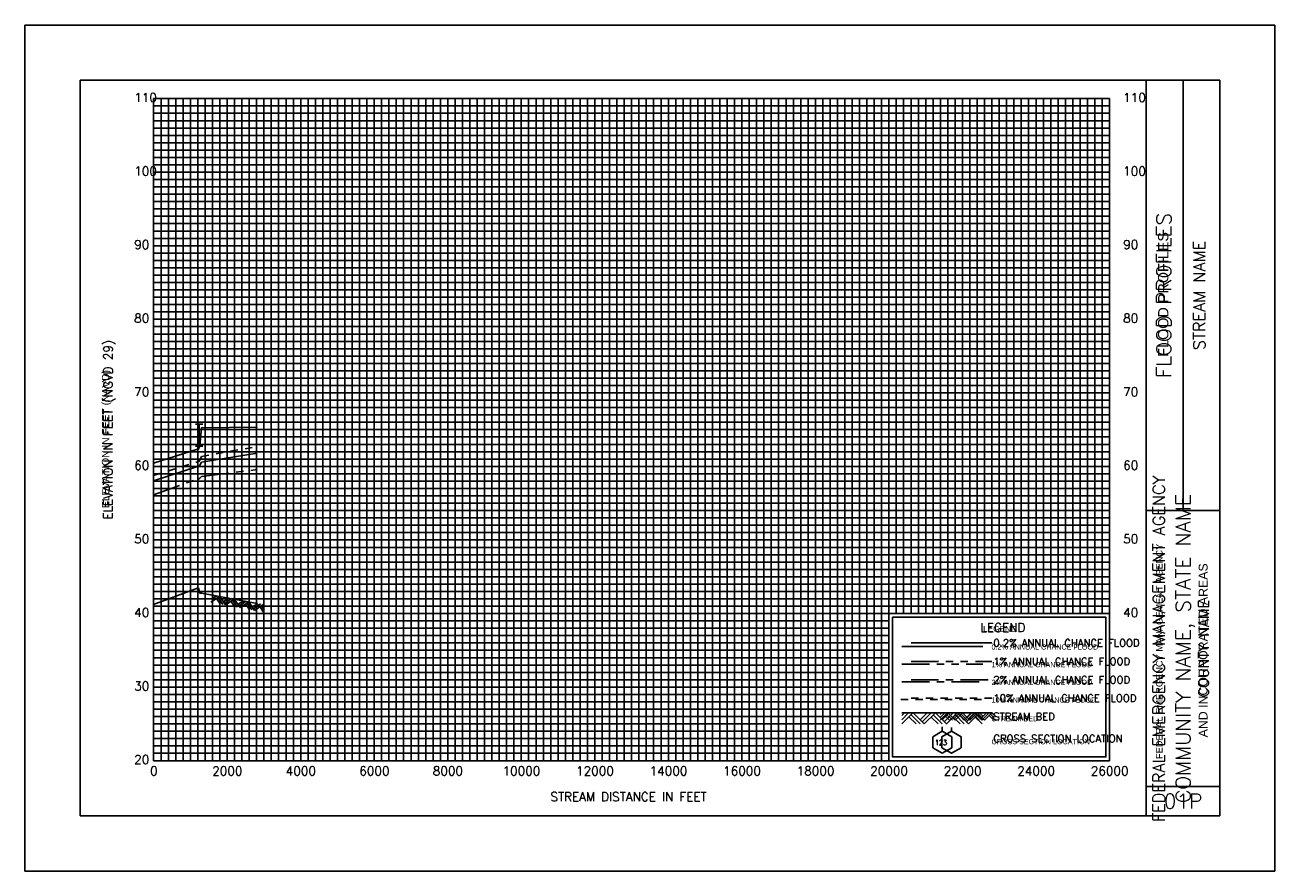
# Model space of a CAD drawing. Header units: inches. Extents: x -55 to 252, y 12 to 170.
# Tile 10 of 12: x 108 to 125, y 111 to 123. Entities that reach past the tile are written whole.
import ezdxf
from ezdxf.enums import TextEntityAlignment as Align

# ---------------------------------------------------------------- set-up
doc = ezdxf.new("R2010")
doc.units = ezdxf.units.IN
doc.header["$LTSCALE"] = 0.3
doc.header["$MEASUREMENT"] = 0
for name, pattern in [('CENTER', [2, 1.25, -0.25, 0.25, -0.25]), ('DOT', [0.25, 0, -0.25]), ('HIDDEN', [0.375, 0.25, -0.125]), ('PHANTOM', [2.5, 1.25, -0.25, 0.25, -0.25, 0.25, -0.25])]:
    doc.linetypes.add(name, pattern=pattern)
doc.layers.get('0').update_dxf_attribs({"color": 3, "plot": 0})
for name, color, linetype in [('1', 5, 'Continuous'), ('2', 50, 'Continuous'), ('3', 9, 'DOT'), ('7', 7, 'Continuous'), ('BRIDGE', 7, 'Continuous'), ('GRIDS', 7, 'Continuous'), ('LEGEND_BOX', 7, 'Continuous'), ('LEGEND_XSEC', 7, 'Continuous'), ('ROCK', 7, 'Continuous'), ('STREAM', 5, 'Continuous'), ('TEXT', 255, 'Continuous'), ('WS10', 4, 'HIDDEN'), ('WS100', 5, 'PHANTOM'), ('WS50', 1, 'CENTER'), ('WS500', 1, 'Continuous'), ('WSOTHER', 7, 'Continuous')]:
    doc.layers.add(name, color=color, linetype=linetype)
doc.styles.add('ARIAL', font='ARIAL.TTF')
doc.styles.get("Standard").update_dxf_attribs({"font": 'romans.shx'})

# ---------------------------------------------------------------- blocks, each defined once
blk = doc.blocks.new('border')
for p, q in [((12.95, 1.95), (10.05, 1.95)), ((10.05, 1.95), (10.05, 0.05)), ((12.95, 0.05), (12.95, 1.95)), ((10.05, 0.05), (12.95, 0.05)), ((10.05, 0.05), (10.05, 0.05))]:
    blk.add_line(p, q)
at = {"layer": '1', "color": 8}
for p, q in [((-1.75, 10), (-1.75, -1.5)), ((15.25, 10), (-1.75, 10)), ((15.25, -1.5), (15.25, 10)), ((-1.75, -1.5), (15.25, -1.5))]:
    blk.add_line(p, q, dxfattribs=at)
at = {"layer": '1'}
for p, q in [((-1, 9.25), (-1, -0.75)), ((14.5, 9.25), (-1, 9.25)), ((13.5, -0.75), (13.5, 9.25)), ((14, 3.4), (14, 9.25)), ((14.5, -0.75), (14.5, 9.25)), ((13.5, 3.4), (14.5, 3.4)), ((13.5, -0.35), (14.5, -0.35)), ((-1, -0.75), (-1, -0.75)), ((-1, -0.75), (14.5, -0.75))]:
    blk.add_line(p, q, dxfattribs=at)
at = {"layer": '2', "color": 50}
for p, q in [((0, 0), (0, 9)), ((0, 9), (13, 9)), ((1, 0), (1, 9)), ((2, 0), (2, 9)), ((3, 0), (3, 9)), ((4, 0), (4, 9)), ((5, 0), (5, 9)), ((6, 0), (6, 9)), ((7, 0), (7, 9)), ((8, 0), (8, 9)), ((9, 0), (9, 9)), ((10, 0), (10, 9)), ((13, 0), (13, 9)), ((0, 7), (13, 7)), ((0, 6), (13, 6)), ((0, 5), (13, 5)), ((0, 4), (13, 4)), ((0, 3), (13, 3)), ((0, 2), (13, 2)), ((0, 1), (10, 1)), ((0, 0), (13, 0))]:
    blk.add_line(p, q, dxfattribs=at)
at = {"layer": '2', "color": 50, "linetype": 'Continuous'}
for p, q in [((11, 2), (11, 9)), ((12, 2), (12, 9)), ((0, 8), (13, 8))]:
    blk.add_line(p, q, dxfattribs=at)
at = {"layer": '3', "color": 8, "linetype": 'Continuous'}
for p, q in [((0, 8.9), (13, 8.9)), ((0.1, 0), (0.1, 9)), ((0.2, 0), (0.2, 9)), ((0.3, 0), (0.3, 9)), ((0.4, 0), (0.4, 9)), ((0.5, 0), (0.5, 9)), ((0.6, 0), (0.6, 9)), ((0.7, 0), (0.7, 9)), ((0.8, 0), (0.8, 9)), ((0.9, 0), (0.9, 9)), ((1.1, 0), (1.1, 9)), ((1.2, 0), (1.2, 9)), ((1.3, 0), (1.3, 9)), ((1.4, 0), (1.4, 9)), ((1.5, 0), (1.5, 9)), ((1.6, 0), (1.6, 9)), ((1.7, 0), (1.7, 9)), ((1.8, 0), (1.8, 9)), ((1.9, 0), (1.9, 9)), ((2.1, 0), (2.1, 9)), ((2.2, 0), (2.2, 9)), ((2.3, 0), (2.3, 9)), ((2.4, 0), (2.4, 9)), ((2.5, 0), (2.5, 9)), ((2.6, 0), (2.6, 9)), ((2.7, 0), (2.7, 9)), ((2.8, 0), (2.8, 9)), ((2.9, 0), (2.9, 9)), ((3.1, 0), (3.1, 9)), ((3.2, 0), (3.2, 9)), ((3.3, 0), (3.3, 9)), ((3.4, 0), (3.4, 9)), ((3.5, 0), (3.5, 9)), ((3.6, 0), (3.6, 9)), ((3.7, 0), (3.7, 9)), ((3.8, 0), (3.8, 9)), ((3.9, 0), (3.9, 9)), ((4.1, 0), (4.1, 9)), ((4.2, 0), (4.2, 9)), ((4.3, 0), (4.3, 9)), ((4.4, 0), (4.4, 9)), ((4.5, 0), (4.5, 9)), ((4.6, 0), (4.6, 9)), ((4.7, 0), (4.7, 9)), ((4.8, 0), (4.8, 9)), ((4.9, 0), (4.9, 9)), ((5.1, 0), (5.1, 9)), ((5.2, 0), (5.2, 9)), ((5.3, 0), (5.3, 9)), ((5.4, 0), (5.4, 9)), ((5.5, 0), (5.5, 9)), ((5.6, 0), (5.6, 9)), ((5.7, 0), (5.7, 9)), ((5.8, 0), (5.8, 9)), ((5.9, 0), (5.9, 9)), ((6.1, 0), (6.1, 9)), ((6.2, 0), (6.2, 9)), ((6.3, 0), (6.3, 9)), ((6.4, 0), (6.4, 9)), ((6.5, 0), (6.5, 9)), ((6.6, 0), (6.6, 9)), ((6.7, 0), (6.7, 9)), ((6.8, 0), (6.8, 9)), ((6.9, 0), (6.9, 9)), ((7.1, 0), (7.1, 9)), ((7.2, 0), (7.2, 9)), ((7.3, 0), (7.3, 9)), ((7.4, 0), (7.4, 9)), ((7.5, 0), (7.5, 9)), ((7.6, 0), (7.6, 9)), ((7.7, 0), (7.7, 9)), ((7.8, 0), (7.8, 9)), ((7.9, 0), (7.9, 9)), ((8.1, 0), (8.1, 9)), ((8.2, 0), (8.2, 9)), ((8.3, 0), (8.3, 9)), ((8.4, 0), (8.4, 9)), ((8.5, 0), (8.5, 9)), ((8.6, 0), (8.6, 9)), ((8.7, 0), (8.7, 9)), ((8.8, 0), (8.8, 9)), ((8.9, 0), (8.9, 9)), ((9.1, 0), (9.1, 9)), ((9.2, 0), (9.2, 9)), ((9.3, 0), (9.3, 9)), ((9.4, 0), (9.4, 9)), ((9.5, 0), (9.5, 9)), ((9.6, 0), (9.6, 9)), ((9.7, 0), (9.7, 9)), ((9.8, 0), (9.8, 9)), ((9.9, 0), (9.9, 9)), ((10.1, 2), (10.1, 9)), ((10.2, 2), (10.2, 9)), ((10.3, 2), (10.3, 9)), ((10.4, 2), (10.4, 9)), ((10.5, 2), (10.5, 9)), ((10.6, 2), (10.6, 9)), ((10.7, 2), (10.7, 9)), ((10.8, 2), (10.8, 9)), ((10.9, 2), (10.9, 9)), ((11.1, 2), (11.1, 9)), ((11.2, 2), (11.2, 9)), ((11.3, 2), (11.3, 9)), ((11.4, 2), (11.4, 9)), ((11.5, 2), (11.5, 9)), ((11.6, 2), (11.6, 9)), ((11.7, 2), (11.7, 9)), ((11.8, 2), (11.8, 9)), ((11.9, 2), (11.9, 9)), ((12.1, 2), (12.1, 9)), ((12.2, 2), (12.2, 9)), ((12.3, 2), (12.3, 9)), ((12.4, 2), (12.4, 9)), ((12.5, 2), (12.5, 9)), ((12.6, 2), (12.6, 9)), ((12.7, 2), (12.7, 9)), ((12.8, 2), (12.8, 9)), ((12.9, 2), (12.9, 9)), ((0, 8.8), (13, 8.8)), ((0, 8.7), (13, 8.7)), ((0, 8.6), (13, 8.6)), ((0, 8.5), (13, 8.5)), ((0, 8.4), (13, 8.4)), ((0, 8.3), (13, 8.3)), ((0, 8.2), (13, 8.2)), ((0, 8.1), (13, 8.1)), ((0, 7.9), (13, 7.9)), ((0, 7.8), (13, 7.8)), ((0, 7.7), (13, 7.7)), ((0, 7.6), (13, 7.6)), ((0, 7.5), (13, 7.5)), ((0, 7.4), (13, 7.4)), ((0, 7.3), (13, 7.3)), ((0, 7.2), (13, 7.2)), ((0, 7.1), (13, 7.1)), ((0, 6.9), (13, 6.9)), ((0, 6.8), (13, 6.8)), ((0, 6.7), (13, 6.7)), ((0, 6.6), (13, 6.6)), ((0, 6.5), (13, 6.5)), ((0, 6.4), (13, 6.4)), ((0, 6.3), (13, 6.3)), ((0, 6.2), (13, 6.2)), ((0, 6.1), (13, 6.1)), ((0, 5.9), (13, 5.9)), ((0, 5.8), (13, 5.8)), ((0, 5.7), (13, 5.7)), ((0, 5.6), (13, 5.6)), ((0, 5.5), (13, 5.5)), ((0, 5.4), (13, 5.4)), ((0, 5.3), (13, 5.3)), ((0, 5.2), (13, 5.2)), ((0, 5.1), (13, 5.1)), ((0, 4.9), (13, 4.9)), ((0, 4.8), (13, 4.8)), ((0, 4.7), (13, 4.7)), ((0, 4.6), (13, 4.6)), ((0, 4.5), (13, 4.5)), ((0, 4.4), (13, 4.4)), ((0, 4.3), (13, 4.3)), ((0, 4.2), (13, 4.2)), ((0, 4.1), (13, 4.1)), ((0, 3.9), (13, 3.9)), ((0, 3.8), (13, 3.8)), ((0, 3.7), (13, 3.7)), ((0, 3.6), (13, 3.6)), ((0, 3.5), (13, 3.5)), ((0, 3.4), (13, 3.4)), ((0, 3.3), (13, 3.3)), ((0, 3.2), (13, 3.2)), ((0, 3.1), (13, 3.1)), ((0, 2.9), (13, 2.9)), ((0, 2.8), (13, 2.8)), ((0, 2.7), (13, 2.7)), ((0, 2.6), (13, 2.6)), ((0, 2.5), (13, 2.5)), ((0, 2.4), (13, 2.4)), ((0, 2.3), (13, 2.3)), ((0, 2.2), (13, 2.2)), ((0, 2.1), (13, 2.1)), ((0, 1.9), (10, 1.9)), ((0, 1.8), (10, 1.8)), ((0, 1.7), (10, 1.7)), ((0, 1.6), (10, 1.6)), ((0, 1.5), (10, 1.5)), ((0, 1.4), (10, 1.4)), ((0, 1.3), (10, 1.3)), ((0, 1.2), (10, 1.2)), ((0, 1.1), (10, 1.1)), ((0, 0.9), (10, 0.9)), ((0, 0.8), (10, 0.8)), ((0, 0.7), (10, 0.7)), ((0, 0.6), (10, 0.6)), ((0, 0.5), (10, 0.5)), ((0, 0.4), (10, 0.4)), ((0, 0.3), (10, 0.3)), ((0, 0.2), (10, 0.2)), ((0, 0.1), (10, 0.1))]:
    blk.add_line(p, q, dxfattribs=at)
at = {"layer": '7'}
for p, q in [((10.725, 0.4), (10.595, 0.325)), ((10.725, 0.4), (10.725, 0.458)), ((10.855, 0.325), (10.725, 0.4)), ((10.595, 0.325), (10.595, 0.175)), ((10.595, 0.325), (10.595, 0.325)), ((10.595, 0.175), (10.725, 0.1)), ((10.725, 0.1), (10.855, 0.175)), ((10.855, 0.175), (10.855, 0.325))]:
    blk.add_line(p, q, dxfattribs=at)
at = {"layer": 'STREAM'}
for p, q in [((10.212, 0.65), (10.175, 0.613)), ((10.268, 0.65), (10.175, 0.557)), ((10.325, 0.65), (10.175, 0.5)), ((10.175, 0.65), (11.275, 0.65)), ((10.271, 0.596), (10.368, 0.5)), ((10.3, 0.625), (10.424, 0.5)), ((10.331, 0.65), (10.481, 0.5)), ((10.518, 0.65), (10.424, 0.557)), ((10.574, 0.65), (10.453, 0.528)), ((10.631, 0.65), (10.481, 0.5)), ((10.574, 0.593), (10.668, 0.5)), ((10.603, 0.622), (10.724, 0.5)), ((10.631, 0.65), (10.781, 0.5)), ((10.818, 0.65), (10.724, 0.557)), ((10.874, 0.65), (10.753, 0.528)), ((10.928, 0.648), (10.778, 0.498)), ((10.874, 0.593), (10.968, 0.5)), ((10.903, 0.622), (11.024, 0.5)), ((10.931, 0.65), (11.081, 0.5)), ((11.118, 0.65), (11.024, 0.557)), ((11.174, 0.65), (11.053, 0.528)), ((11.231, 0.65), (11.081, 0.5)), ((11.174, 0.593), (11.268, 0.5)), ((11.203, 0.622), (11.275, 0.549)), ((11.231, 0.65), (11.275, 0.606))]:
    blk.add_line(p, q, dxfattribs=at)
at = {"layer": 'WS10'}
blk.add_line((10.16, 0.83), (11.26, 0.83), dxfattribs=at)
at = {"layer": 'WS100'}
blk.add_line((10.175, 1.31), (11.275, 1.31), dxfattribs=at)
at = {"layer": 'WS50'}
blk.add_line((10.175, 1.07), (11.275, 1.07), dxfattribs=at)
at = {"layer": 'WS500'}
blk.add_line((10.175, 1.55), (11.275, 1.55), dxfattribs=at)
at = {"color": 30, "style": 'ARIAL'}
blk.add_text('FLOOD PROFILES', height=0.14, rotation=90, dxfattribs=at).set_placement((13.8, 5.491))
at = {"style": 'ARIAL'}
blk.add_text('ELEVATION IN FEET (NAVD)', height=0.1, rotation=90, dxfattribs=at).set_placement((-0.604, 3.433))
at = {"color": 250, "style": 'ARIAL'}
blk.add_text('FEDERAL EMERGENCY MANAGEMENT AGENCY', height=0.09, rotation=90, dxfattribs=at).set_placement((13.721, 0.022))
blk.add_text('AND INCORPORATED AREAS', height=0.12, rotation=90, dxfattribs=at).set_placement((14.333, 1.5), align=Align.CENTER)
at = {"style": 'ARIAL'}
for s, height, p in [('LEGEND', 0.08, (11.281, 1.752)), ('0.2% ANNUAL CHANCE FLOOD', 0.07, (11.395, 1.51)), ('1% ANNUAL CHANCE FLOOD', 0.07, (11.395, 1.27)), ('2% ANNUAL CHANCE FLOOD', 0.07, (11.395, 1.03)), ('10% ANNUAL CHANCE FLOOD', 0.07, (11.395, 0.79)), ('STREAM BED', 0.07, (11.395, 0.535)), ('CROSS SECTION LOCATION', 0.07, (11.395, 0.223))]:
    blk.add_text(s, height=height, dxfattribs=at).set_placement(p)
at = {"width": 0.9}
blk.add_text('123', height=0.07, dxfattribs=at).set_placement((10.627, 0.212))
blk = doc.blocks.new('rock')
at = {"layer": 'STREAM'}
for p, q in [((0.171, 0.001), (0.147, -0.023)), ((0.209, 0.001), (0.147, -0.061)), ((0.247, 0.001), (0.147, -0.099)), ((0.251, 0.001), (0.351, -0.099)), ((0.375, 0.001), (0.313, -0.061)), ((0.413, 0.001), (0.332, -0.08)), ((0.451, 0.001), (0.351, -0.099)), ((0.451, 0.001), (0.551, -0.099)), ((0.575, 0.001), (0.513, -0.061)), ((0.613, 0.001), (0.532, -0.08)), ((0.651, 0.001), (0.551, -0.099)), ((0.651, 0.001), (0.751, -0.099)), ((0.776, 0.001), (0.713, -0.061)), ((0.813, 0.001), (0.732, -0.08)), ((0.851, 0.001), (0.751, -0.099)), ((0.851, 0.001), (0.88, -0.028)), ((0.211, -0.034), (0.275, -0.099)), ((0.23, -0.016), (0.313, -0.099)), ((0.413, -0.036), (0.475, -0.099)), ((0.432, -0.018), (0.513, -0.099)), ((0.613, -0.036), (0.676, -0.099)), ((0.632, -0.018), (0.713, -0.099)), ((0.813, -0.036), (0.876, -0.099)), ((0.832, -0.018), (0.88, -0.066))]:
    blk.add_line(p, q, dxfattribs=at)
blk = doc.blocks.new('bar')
blk.add_line((-0.05, 0), (0.05, 0))

msp = doc.modelspace()

# ---------------------------------------------------------------- linework, layer by layer
at = {"layer": 'BRIDGE', "color": 1}
msp.add_line((110.292, 117.029, -1), (110.292, 117.329, -1), dxfattribs=at)
at = {"layer": 'LEGEND_BOX', "color": 0, "elevation": -1}
msp.add_lwpolyline([(119.724, 114.704), (119.724, 112.804), (122.624, 112.804), (122.624, 114.704), (119.724, 114.704), (119.724, 114.704)], dxfattribs=at)
at = {"layer": 'LEGEND_XSEC', "color": 0, "elevation": -1}
msp.add_lwpolyline([(120.524, 113.154), (120.394, 113.079), (120.394, 112.929), (120.524, 112.854), (120.654, 112.929), (120.654, 113.079), (120.524, 113.154), (120.524, 113.204), (120.524, 113.204)], dxfattribs=at)
at = {"layer": 'STREAM', "color": 1, "elevation": -1}
for points in [[(109.674, 114.876), (110.27, 115.098), (110.285, 115.098), (110.3, 115.032), (110.326, 115.032), (111.081, 114.892), (111.081, 114.892)], [(119.974, 113.404), (121.074, 113.404), (121.074, 113.404)]]:
    msp.add_lwpolyline(points, dxfattribs=at)
at = {"layer": 'WS10', "color": 6, "elevation": -1}
for points in [[(109.674, 116.632), (110.27, 116.816), (110.27, 116.816), (110.285, 116.816), (110.285, 116.816), (110.3, 116.841), (110.3, 116.841), (110.326, 116.89), (110.326, 116.89), (111.081, 117.024), (111.081, 117.024)], [(119.974, 113.604), (121.074, 113.604), (121.074, 113.604)]]:
    msp.add_lwpolyline(points, dxfattribs=at)
at = {"layer": 'WS100', "color": 1, "elevation": -1}
for points in [[(109.674, 116.368), (110.27, 116.583), (110.27, 116.583), (110.285, 116.583), (110.285, 116.583), (110.3, 116.596), (110.3, 116.596), (110.326, 116.615), (110.326, 116.615), (111.081, 116.711), (111.081, 116.711)], [(119.974, 114.104), (121.074, 114.104), (121.074, 114.104)]]:
    msp.add_lwpolyline(points, dxfattribs=at)
at = {"layer": 'WS50', "color": 5, "elevation": -1}
msp.add_lwpolyline([(119.974, 113.854), (121.074, 113.854), (121.074, 113.854)], dxfattribs=at)
at = {"layer": 'WS500', "color": 3, "elevation": -1}
msp.add_lwpolyline([(119.974, 114.354), (121.074, 114.354), (121.074, 114.354)], dxfattribs=at)
at = {"layer": 'WSOTHER', "color": 4, "elevation": -1}
for points in [[(109.674, 116.8), (110.27, 116.989), (110.27, 116.989), (110.285, 116.989), (110.285, 116.989), (110.3, 117.038), (110.3, 117.038), (110.326, 117.28), (110.326, 117.28), (111.081, 117.289), (111.081, 117.289)], [(109.674, 116.556), (110.27, 116.752), (110.27, 116.752), (110.285, 116.752), (110.285, 116.752), (110.3, 116.773), (110.3, 116.773), (110.326, 116.811), (110.326, 116.811), (111.081, 116.933), (111.081, 116.933)]]:
    msp.add_lwpolyline(points, dxfattribs=at)

# ---------------------------------------------------------------- block references
at = {"layer": 'BRIDGE', "color": 1}
for p in [(110.292, 117.329, -1), (110.292, 117.029, -1)]:
    msp.add_blockref('bar', p, dxfattribs=at)
at = {"layer": 'GRIDS', "color": 0}
msp.add_blockref('border', (109.674, 112.754, -1), dxfattribs=at)
at = {"layer": 'ROCK', "color": 1, "rotation": 349.487180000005}
msp.add_blockref('rock', (110.326, 115.032, -1), dxfattribs=at)
at = {"layer": 'ROCK', "color": 1}
msp.add_blockref('rock', (120.224, 113.403, -1), dxfattribs=at)

# ---------------------------------------------------------------- texts
at = {"layer": 'TEXT', "color": 0}
for s, p in [(' 110', (109.327, 121.709, -1)), (' 110', (122.777, 121.709, -1)), (' 100', (109.327, 120.709, -1)), (' 100', (122.777, 120.709, -1)), (' 90', (109.327, 119.709, -1)), (' 90', (122.777, 119.709, -1)), (' 80', (109.327, 118.709, -1)), (' 80', (122.777, 118.709, -1)), (' 70', (109.327, 117.709, -1)), (' 70', (122.777, 117.709, -1)), (' 60', (109.327, 116.709, -1)), (' 60', (122.777, 116.709, -1)), (' 50', (109.327, 115.709, -1)), (' 50', (122.777, 115.709, -1)), (' 40', (109.327, 114.709, -1)), (' 40', (122.777, 114.709, -1)), (' 30', (109.327, 113.709, -1)), (' 20', (109.327, 112.709, -1))]:
    msp.add_text(s, height=0.12, dxfattribs=at).set_placement(p)
at = {"layer": 'TEXT'}
for s, height, p in [('FLOOD PROFILES', 0.2, (123.514, 119.079, -1)), ('STREAM NAME', 0.16, (123.974, 119.079, -1)), ('ELEVATION IN FEET (NGVD 29)', 0.12, (109.114, 117.254, -1)), ('FEDERAL EMERGENCY MANAGEMENT AGENCY', 0.16, (123.424, 114.279, -1)), ('COMMUNITY NAME, STATE NAME', 0.2, (123.774, 114.279, -1)), ('COUNTY NAME', 0.14, (124.024, 114.279, -1))]:
    msp.add_text(s, height=height, rotation=90, dxfattribs=at).set_placement(p, align=Align.CENTER)
for s, height, p in [('LEGEND', 0.12, (121.224, 114.504, -1)), ('0', 0.12, (109.677, 112.554, -1)), ('2000', 0.12, (110.676, 112.554, -1)), ('4000', 0.12, (111.676, 112.554, -1)), ('6000', 0.12, (112.676, 112.554, -1)), ('8000', 0.12, (113.676, 112.554, -1)), ('10000', 0.12, (114.676, 112.554, -1)), ('12000', 0.12, (115.676, 112.554, -1)), ('14000', 0.12, (116.676, 112.554, -1)), ('16000', 0.12, (117.676, 112.554, -1)), ('18000', 0.12, (118.676, 112.554, -1)), ('20000', 0.12, (119.676, 112.554, -1)), ('22000', 0.12, (120.676, 112.554, -1)), ('24000', 0.12, (121.676, 112.554, -1)), ('26000', 0.12, (122.676, 112.554, -1)), ('STREAM DISTANCE IN FEET ', 0.12, (116.174, 112.204, -1)), ('01P', 0.2, (123.674, 112.104, -1))]:
    msp.add_text(s, height=height, dxfattribs=at).set_placement(p, align=Align.CENTER)
for s, p in [('0.2% ANNUAL CHANCE FLOOD', (121.094, 114.304, -1)), ('1% ANNUAL CHANCE FLOOD', (121.094, 114.054, -1)), ('2% ANNUAL CHANCE FLOOD', (121.094, 113.804, -1)), ('10% ANNUAL CHANCE FLOOD', (121.094, 113.554, -1)), ('STREAM BED', (121.094, 113.304, -1)), ('CROSS SECTION LOCATION', (121.094, 113.004, -1))]:
    msp.add_text(s, height=0.1, dxfattribs=at).set_placement(p)

doc.saveas('drawing.dxf')
